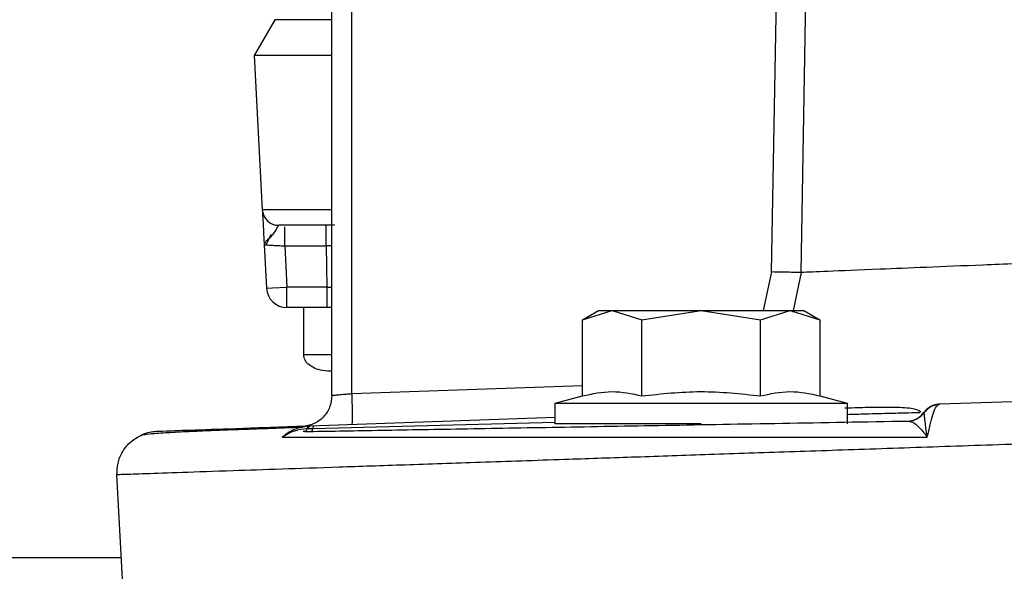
# Model space of a CAD drawing. Header units: inches. Extents: x 144.9 to 238.4, y 214.8 to 247.7.
# Tile 25 of 256: x 158.5062 to 158.6241, y 224.5311 to 224.5971. Entities that reach past the tile are written whole.
import ezdxf

# ---------------------------------------------------------------- set-up
doc = ezdxf.new("R2010")
doc.units = ezdxf.units.IN
doc.header["$LTSCALE"] = 0.25
doc.header["$MEASUREMENT"] = 0
doc.layers.add('ANNOTATIONS', color=1, linetype='Continuous')
doc.layers.add('MOTOR RH', color=7, linetype='Continuous')
doc.styles.add('ARIAL', font='arial.ttf', dxfattribs={"height": 0.09375})
doc.dimstyles.new('STANDARD$0', dxfattribs={"dimtxt": 0.09375, "dimasz": 0.09375, "dimexe": 0.03125, "dimexo": 0.046875, "dimgap": 0.09, "dimtad": 0, "dimtih": 1, "dimtoh": 1, "dimdec": 4, "dimzin": 0, "dimdsep": 46, "dimtxsty": 'ARIAL', "dimcen": 0.09, "dimadec": 0, "dimazin": 0, "dimtfac": 1, "dimtdec": 4, "dimtofl": 0, "dimtmove": 0, "dimatfit": 1, "dimfxl": 1, "dimtolj": 1, "dimtzin": 0, "dimarcsym": 0})

# ---------------------------------------------------------------- blocks, each defined once
blk = doc.blocks.new('*D61')
at = {"layer": 'ANNOTATIONS', "color": 0, "lineweight": -2, "transparency": 16777216}
for p, q in [((158.0267998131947, 223.8493624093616), (158.0267998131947, 225.9990556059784)), ((159.1674248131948, 224.9900478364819), (159.1674248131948, 225.9990556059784)), ((158.1205498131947, 225.9678056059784), (158.312002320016, 225.9678056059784)), ((159.0736748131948, 225.9678056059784), (158.8822223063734, 225.9678056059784))]:
    blk.add_line(p, q, dxfattribs=at)
at = {"layer": 'ANNOTATIONS', "color": 0, "transparency": 16777216}
for points in [[(158.1205498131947, 225.9834306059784), (158.1205498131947, 225.9521806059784), (158.0267998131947, 225.9678056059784)], [(159.0736748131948, 225.9834306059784), (159.0736748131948, 225.9521806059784), (159.1674248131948, 225.9678056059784)]]:
    blk.add_solid(points, dxfattribs=at)
at = {"layer": 'defpoints', "color": 0, "transparency": 16777216}
for p in [(158.0267998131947, 225.9678056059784), (159.1674248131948, 224.9431728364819), (158.0267998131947, 223.8024874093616)]:
    blk.add_point(p, dxfattribs=at)
at = {"layer": 'ANNOTATIONS', "color": 0, "transparency": 16777216, "insert": (158.5971123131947, 225.9678056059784), "char_height": 0.09375, "attachment_point": 5, "style": 'ARIAL'}
blk.add_mtext('\\A1;18 5/8"', dxfattribs=at)
blk = doc.blocks.new('*D63')
at = {"layer": 'ANNOTATIONS', "color": 0, "lineweight": -2, "transparency": 16777216}
for p, q in [((158.0267998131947, 223.8493624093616), (158.0267998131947, 226.3654182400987)), ((159.5003668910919, 225.1127240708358), (159.5003668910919, 226.3654182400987)), ((158.1205498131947, 226.3341682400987), (158.559241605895, 226.3341682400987)), ((159.4066168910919, 226.3341682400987), (158.9679250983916, 226.3341682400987))]:
    blk.add_line(p, q, dxfattribs=at)
at = {"layer": 'ANNOTATIONS', "color": 0, "transparency": 16777216}
for points in [[(158.1205498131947, 226.3497932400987), (158.1205498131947, 226.3185432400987), (158.0267998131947, 226.3341682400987)], [(159.4066168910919, 226.3497932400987), (159.4066168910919, 226.3185432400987), (159.5003668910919, 226.3341682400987)]]:
    blk.add_solid(points, dxfattribs=at)
at = {"layer": 'defpoints', "color": 0, "transparency": 16777216}
for p in [(158.0267998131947, 226.3341682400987), (159.5003668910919, 225.0658490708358), (158.0267998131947, 223.8024874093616)]:
    blk.add_point(p, dxfattribs=at)
at = {"layer": 'ANNOTATIONS', "color": 0, "transparency": 16777216, "insert": (158.7635833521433, 226.3341682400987), "char_height": 0.09375, "attachment_point": 5, "style": 'ARIAL'}
blk.add_mtext('\\A1;24""', dxfattribs=at)

msp = doc.modelspace()

# ---------------------------------------------------------------- linework, layer by layer
at = {"layer": 'MOTOR RH'}
for p, q in [((158.5962416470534, 224.5669109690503), (158.5977484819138, 224.6525014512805)), ((158.5997850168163, 224.5668465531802), (158.6012911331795, 224.6524370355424)), ((158.5436106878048, 224.5521133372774), (158.5436106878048, 224.6145545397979)), ((158.5459854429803, 224.5523206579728), (158.5459854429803, 224.6145545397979)), ((158.5367961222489, 224.5971004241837), (158.5343146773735, 224.5928024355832)), ((158.5436106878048, 224.5971004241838), (158.5367961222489, 224.5971004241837)), ((158.5436106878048, 224.5928024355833), (158.5343146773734, 224.5928024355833)), ((158.5343146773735, 224.5928024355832), (158.5352812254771, 224.574359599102)), ((158.5436106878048, 224.5743596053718), (158.5352812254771, 224.574359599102)), ((158.5371433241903, 224.5723859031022), (158.537247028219, 224.5724940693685)), ((158.5429276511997, 224.5700334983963), (158.5429276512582, 224.5724941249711)), ((158.5356899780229, 224.5701316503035), (158.5363663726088, 224.5714228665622)), ((158.5355011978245, 224.5701622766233), (158.5357726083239, 224.5649834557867)), ((158.5379716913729, 224.5700335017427), (158.5429276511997, 224.5700334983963)), ((158.5379716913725, 224.5700335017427), (158.5382298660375, 224.5651122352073)), ((158.5436106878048, 224.5700454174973), (158.5429276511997, 224.5700334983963)), ((158.5429276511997, 224.5700334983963), (158.543013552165, 224.5651122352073)), ((158.5962416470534, 224.5669109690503), (158.595259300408, 224.5622825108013)), ((158.5997850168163, 224.5668465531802), (158.5987803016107, 224.5621102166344)), ((158.5357726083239, 224.5649834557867), (158.5364923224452, 224.5650211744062)), ((158.5364923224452, 224.5650211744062), (158.5382298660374, 224.5651122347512)), ((158.5382298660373, 224.562651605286), (158.5382298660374, 224.5651122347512)), ((158.543013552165, 224.5651122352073), (158.5382298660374, 224.5651122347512)), ((158.5436106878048, 224.562651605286), (158.5382298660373, 224.562651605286)), ((158.5402410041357, 224.5569889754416), (158.5402410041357, 224.562651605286)), ((158.5736183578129, 224.5611836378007), (158.5755216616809, 224.5622825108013)), ((158.5736183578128, 224.5611836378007), (158.5771699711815, 224.5622825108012)), ((158.5755216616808, 224.5622825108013), (158.6001279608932, 224.5622825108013)), ((158.5771699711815, 224.5622825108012), (158.5807215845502, 224.5611836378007)), ((158.5807215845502, 224.5611836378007), (158.5878248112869, 224.5622825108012)), ((158.5878248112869, 224.5622825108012), (158.5949280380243, 224.5611836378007)), ((158.5949280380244, 224.5611836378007), (158.5984796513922, 224.5622825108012)), ((158.5984796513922, 224.5622825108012), (158.6020312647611, 224.5611836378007)), ((158.6001279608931, 224.5622825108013), (158.6020312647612, 224.5611836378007)), ((158.573618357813, 224.5520842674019), (158.5736183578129, 224.5611836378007)), ((158.5807215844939, 224.5520842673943), (158.5807215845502, 224.5611836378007)), ((158.5949280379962, 224.5520842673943), (158.5949280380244, 224.5611836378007)), ((158.6020312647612, 224.5611836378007), (158.6020312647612, 224.5520842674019)), ((158.5436106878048, 224.5550235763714), (158.5433839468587, 224.5550235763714)), ((158.5736183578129, 224.5532856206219), (158.5459854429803, 224.5523206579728)), ((158.570354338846, 224.5512096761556), (158.573618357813, 224.5520842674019)), ((158.5703543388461, 224.5487490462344), (158.5703543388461, 224.5512096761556)), ((158.5703543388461, 224.5512096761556), (158.6052952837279, 224.5512096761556)), ((158.6020312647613, 224.5520842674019), (158.6052952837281, 224.5512096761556)), ((158.6052952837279, 224.5512096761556), (158.6052952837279, 224.5487490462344)), ((158.6144810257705, 224.5500841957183), (158.6144678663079, 224.5500838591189)), ((158.6144680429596, 224.5500838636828), (158.6147545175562, 224.5503600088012)), ((158.6144901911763, 224.5500742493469), (158.6144810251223, 224.5500841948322)), ((158.6158195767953, 224.5510052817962), (158.6163758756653, 224.5510895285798)), ((158.6163799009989, 224.5510901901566), (158.6163676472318, 224.5510897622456)), ((158.5703543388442, 224.5494829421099), (158.5409553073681, 224.5484563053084)), ((158.5703543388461, 224.5489125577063), (158.5413198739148, 224.5481523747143)), ((158.5878248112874, 224.5487490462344), (158.5703543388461, 224.5487490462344)), ((158.6125582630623, 224.5490774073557), (158.6128115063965, 224.5490109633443)), ((158.6130697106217, 224.5491476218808), (158.6130720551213, 224.5491465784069)), ((158.6130887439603, 224.5491449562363), (158.6131892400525, 224.5491782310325)), ((158.5404468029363, 224.5478387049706), (158.5401759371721, 224.5478112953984)), ((158.540769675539, 224.5481388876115), (158.5406168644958, 224.5481341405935)), ((158.5413198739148, 224.5481523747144), (158.5407696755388, 224.5481388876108)), ((158.518576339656, 224.5294192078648), (158.5178834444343, 224.5426404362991)), ((158.408049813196, 224.5327549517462), (158.5184015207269, 224.5327549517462))]:
    msp.add_line(p, q, dxfattribs=at)
at = {"layer": 'MOTOR RH', "flags": 128}
msp.add_lwpolyline([(158.6147930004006, 224.5504464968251), (158.6146444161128, 224.5502985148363), (158.6144678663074, 224.5500838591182)], dxfattribs=at)
at = {"layer": 'MOTOR RH'}
for centre, radius, start, end in [((158.5372470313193, 224.5744626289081), 0.001968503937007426, 183.0001827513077, 270), ((158.5382298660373, 224.5651122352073), 0.002460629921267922, 183.0000000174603, 270), ((158.612482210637, 224.5515370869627), 0.002460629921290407, 271.0000000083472, 323.8009849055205), ((158.6164535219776, 224.5486306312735), 0.002460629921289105, 91.9999999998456, 110.0468344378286)]:
    msp.add_arc(centre, radius, start, end, dxfattribs=at)
for points, knots in [([(158.5352899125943, 224.5741938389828), (158.5352915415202, 224.5741627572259), (158.5352962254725, 224.5740733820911), (158.5353336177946, 224.5733598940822), (158.5354025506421, 224.5720445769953), (158.5354677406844, 224.5708006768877), (158.5355011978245, 224.5701622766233)], [0, 0, 0, 0, 0.1185023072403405, 0.3407516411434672, 0.6616574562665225, 1, 1, 1, 1]), ([(158.5372471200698, 224.5724941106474), (158.5372039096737, 224.5724600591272), (158.5371246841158, 224.5723976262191), (158.536997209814, 224.5720554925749), (158.5368232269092, 224.5718313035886), (158.536765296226, 224.5717566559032)], [0, 0, 0, 0, 0.4445352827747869, 0.8150482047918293, 0.9999999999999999, 0.9999999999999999, 0.9999999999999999, 0.9999999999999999]), ([(158.5439319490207, 224.5724941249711), (158.5430912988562, 224.5724941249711), (158.5417934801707, 224.5724941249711), (158.5402355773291, 224.5724941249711), (158.5391720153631, 224.5724941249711), (158.5383079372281, 224.5724941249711), (158.537475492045, 224.5724941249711), (158.5373368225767, 224.5724941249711), (158.5372470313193, 224.5724941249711)], [0, 0, 0, 0, 0.239442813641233, 0.3696583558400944, 0.4999999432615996, 0.6302155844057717, 0.7605571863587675, 1, 1, 1, 1]), ([(158.536765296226, 224.5717566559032), (158.5366336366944, 224.5715602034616), (158.5363457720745, 224.5711306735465), (158.5358173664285, 224.5706991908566), (158.5355394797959, 224.5703886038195), (158.5355141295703, 224.5702387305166), (158.5355011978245, 224.5701622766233)], [0, 0, 0, 0, 0.2804904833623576, 0.6132733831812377, 0.8027216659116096, 0.9999999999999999, 0.9999999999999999, 0.9999999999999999, 0.9999999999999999]), ([(158.5379716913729, 224.5700334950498), (158.5379717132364, 224.5703578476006), (158.5379717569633, 224.5710065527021), (158.5379718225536, 224.571791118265), (158.537971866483, 224.5722454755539), (158.5379718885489, 224.5723079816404), (158.5379718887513, 224.5723085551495)], [0, 0, 0, 0, 0.3323075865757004, 0.6646151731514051, 0.9969227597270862, 1, 1, 1, 1]), ([(158.5355011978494, 224.5701622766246), (158.5355201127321, 224.5701611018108), (158.5355400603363, 224.5701598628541), (158.535694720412, 224.5701518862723), (158.5357027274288, 224.570151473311)], [0, 0, 0, 0, 0.9482282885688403, 0.9999999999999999, 0.9999999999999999, 0.9999999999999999, 0.9999999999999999]), ([(158.5357027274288, 224.570151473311), (158.5357656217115, 224.5701482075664), (158.5359007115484, 224.5701411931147), (158.5362781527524, 224.57012216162), (158.5367821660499, 224.5700939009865), (158.5373919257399, 224.5700629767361), (158.5377694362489, 224.5700437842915), (158.5379716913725, 224.5700335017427)], [0, 0, 0, 0, 0.1523798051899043, 0.3272946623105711, 0.606872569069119, 0.7893779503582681, 1, 1, 1, 1]), ([(158.6926098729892, 224.5706372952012), (158.6898476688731, 224.5705246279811), (158.6845338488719, 224.5703078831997), (158.676991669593, 224.5700005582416), (158.6701904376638, 224.5697227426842), (158.6641315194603, 224.5694746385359), (158.6575003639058, 224.5692032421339), (158.6503228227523, 224.5689106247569), (158.6427075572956, 224.5685998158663), (158.6358368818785, 224.5683190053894), (158.6286663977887, 224.5680258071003), (158.6214732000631, 224.5677324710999), (158.6146421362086, 224.5674534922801), (158.6080700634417, 224.5671847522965), (158.6024039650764, 224.5669537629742), (158.6006531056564, 224.56688208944), (158.5997850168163, 224.5668465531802)], [0, 0, 0, 0, 0.059038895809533, 0.1135767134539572, 0.1636121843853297, 0.2091441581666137, 0.2501716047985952, 0.3166598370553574, 0.3805064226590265, 0.441710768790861, 0.5002723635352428, 0.5859020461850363, 0.6692275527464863, 0.750248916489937, 0.8761715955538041, 0.9999999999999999, 0.9999999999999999, 0.9999999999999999, 0.9999999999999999]), ([(158.5997850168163, 224.5668465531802), (158.5996936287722, 224.5668484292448), (158.5995109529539, 224.5668521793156), (158.5986874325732, 224.5668673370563), (158.5975607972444, 224.56688763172), (158.5966815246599, 224.5669031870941), (158.5962416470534, 224.5669109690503)], [0, 0, 0, 0, 0.250137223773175, 0.4999999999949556, 0.7498627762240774, 1, 1, 1, 1]), ([(158.543013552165, 224.5651122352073), (158.5431973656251, 224.5651093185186), (158.543401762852, 224.5651060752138), (158.5435915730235, 224.5651025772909), (158.5436106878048, 224.5651022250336)], [0, 0, 0, 0, 0.899295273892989, 1, 1, 1, 1]), ([(158.5433839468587, 224.5550235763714), (158.5429991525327, 224.5550489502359), (158.542284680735, 224.5550960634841), (158.5413145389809, 224.5554603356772), (158.5406964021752, 224.5559169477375), (158.5403993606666, 224.5563566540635), (158.5402552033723, 224.5566798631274), (158.5402471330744, 224.5569250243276), (158.5402427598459, 224.5570578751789)], [0, 0, 0, 0, 0.2793840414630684, 0.518749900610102, 0.7465768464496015, 0.8230752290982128, 0.9041259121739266, 1, 1, 1, 1]), ([(158.5436106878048, 224.5569921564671), (158.5434457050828, 224.5569921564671), (158.5421986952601, 224.5569921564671), (158.5407309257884, 224.5569921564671), (158.5404043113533, 224.5569921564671), (158.5402410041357, 224.5569921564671)], [0, 0, 0, 0, 0.07083731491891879, 0.5354186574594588, 1, 1, 1, 1]), ([(158.7009201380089, 224.554042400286), (158.6935779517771, 224.553786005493), (158.6788938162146, 224.5532732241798), (158.6572286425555, 224.5525166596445), (158.6361378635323, 224.5517801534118), (158.6229657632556, 224.5513201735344), (158.6163799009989, 224.5510901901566)], [0, 0, 0, 0, 0.2500123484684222, 0.5000166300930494, 0.7500154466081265, 1, 1, 1, 1]), ([(158.5459854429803, 224.5523206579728), (158.5457943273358, 224.5523041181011), (158.5454348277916, 224.5522730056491), (158.544845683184, 224.5522221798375), (158.5442300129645, 224.5521669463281), (158.5437131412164, 224.5521227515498), (158.5436442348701, 224.5521164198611), (158.5436106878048, 224.5521133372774)], [0, 0, 0, 0, 0.1528060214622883, 0.2874369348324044, 0.5013751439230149, 0.7572444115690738, 1, 1, 1, 1]), ([(158.5736183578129, 224.5520842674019), (158.5747908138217, 224.5523376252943), (158.5771583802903, 224.5528492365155), (158.5795262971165, 224.5523408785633), (158.5807215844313, 224.5520842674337)], [0, 0, 0, 0, 0.4952156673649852, 1, 1, 1, 1]), ([(158.5807215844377, 224.5520842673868), (158.5830664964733, 224.5523376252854), (158.5878016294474, 224.5528492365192), (158.5925374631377, 224.5523408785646), (158.5949280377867, 224.5520842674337)], [0, 0, 0, 0, 0.4952156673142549, 1, 1, 1, 1]), ([(158.5949280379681, 224.5520842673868), (158.5961004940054, 224.552337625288), (158.5984680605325, 224.5528492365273), (158.6008359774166, 224.5523408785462), (158.6020312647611, 224.5520842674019)], [0, 0, 0, 0, 0.4952156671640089, 0.9999999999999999, 0.9999999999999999, 0.9999999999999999, 0.9999999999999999]), ([(158.6050349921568, 224.5506377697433), (158.605559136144, 224.5506564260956), (158.6069393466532, 224.5507055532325), (158.6091288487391, 224.550759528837), (158.6115539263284, 224.5507422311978), (158.6135549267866, 224.5505964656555), (158.6139228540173, 224.5503174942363), (158.6140979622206, 224.5501847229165)], [0, 0, 0, 0, 0.09586627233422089, 0.2524413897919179, 0.4695865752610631, 0.7475594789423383, 1, 1, 1, 1]), ([(158.61400658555, 224.5500718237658), (158.6136181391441, 224.5500613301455), (158.6128388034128, 224.5500402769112), (158.6105532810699, 224.5499787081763), (158.6080412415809, 224.5499110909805), (158.6060446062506, 224.549857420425), (158.6052952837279, 224.5498372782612)], [0, 0, 0, 0, 0.2771556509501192, 0.556054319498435, 0.8333904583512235, 1, 1, 1, 1]), ([(158.6136232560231, 224.5493559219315), (158.6137978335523, 224.5494616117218), (158.6141462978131, 224.5496725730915), (158.6143956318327, 224.5499947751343), (158.6145200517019, 224.5501555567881)], [0, 0, 0, 0, 0.5009912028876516, 1, 1, 1, 1]), ([(158.613631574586, 224.5493479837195), (158.6137938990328, 224.5494423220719), (158.6141228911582, 224.5496335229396), (158.6143666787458, 224.5499260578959), (158.6144901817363, 224.550074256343)], [0, 0, 0, 0, 0.4933991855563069, 0.9999999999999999, 0.9999999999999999, 0.9999999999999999, 0.9999999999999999]), ([(158.6163798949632, 224.5510901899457), (158.616197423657, 224.5510720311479), (158.615827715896, 224.551035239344), (158.6153060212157, 224.5508223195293), (158.6148367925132, 224.5505102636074), (158.6145985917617, 224.5502249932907), (158.6144810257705, 224.5500841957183)], [0, 0, 0, 0, 0.2467770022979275, 0.4999984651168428, 0.7532200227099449, 1, 1, 1, 1]), ([(158.6162314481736, 224.5510445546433), (158.616063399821, 224.5510191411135), (158.6157235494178, 224.5509677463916), (158.6152484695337, 224.5507575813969), (158.6148204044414, 224.5504644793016), (158.6145994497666, 224.5502033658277), (158.6144901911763, 224.5500742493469)], [0, 0, 0, 0, 0.2472353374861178, 0.4999931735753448, 0.7527545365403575, 1, 1, 1, 1]), ([(158.614891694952, 224.5471603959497), (158.6148474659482, 224.5474216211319), (158.6147636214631, 224.5479168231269), (158.6146629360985, 224.5487133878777), (158.6145831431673, 224.5494303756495), (158.6145237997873, 224.5499457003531), (158.6145012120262, 224.5500320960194), (158.6144901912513, 224.5500742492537)], [0, 0, 0, 0, 0.1584542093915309, 0.3003800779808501, 0.5527118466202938, 0.7817640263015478, 1, 1, 1, 1]), ([(158.6148692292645, 224.550470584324), (158.614928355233, 224.5505426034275), (158.6150129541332, 224.5506456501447), (158.6151371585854, 224.5506945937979), (158.6151745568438, 224.5507093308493)], [0, 0, 0, 0, 0.6988976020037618, 1, 1, 1, 1]), ([(158.6148917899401, 224.5471603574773), (158.6150023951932, 224.5476586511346), (158.6152243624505, 224.5486586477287), (158.6155316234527, 224.5498673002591), (158.6158712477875, 224.5507241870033), (158.6161123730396, 224.5509386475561), (158.616231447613, 224.5510445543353)], [0, 0, 0, 0, 0.2540039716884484, 0.509745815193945, 0.7578984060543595, 1, 1, 1, 1]), ([(158.6162314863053, 224.5510441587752), (158.6162571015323, 224.5510567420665), (158.6163093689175, 224.551082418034), (158.6163560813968, 224.5510875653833), (158.6163799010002, 224.5510901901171)], [0, 0, 0, 0, 0.4900805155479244, 1, 1, 1, 1]), ([(158.7009201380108, 224.5488605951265), (158.6972184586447, 224.5487348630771), (158.6902850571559, 224.5484993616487), (158.6806247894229, 224.5481713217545), (158.672415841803, 224.5478921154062), (158.6642615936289, 224.5476146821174), (158.6558743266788, 224.54732982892), (158.6469948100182, 224.5470281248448), (158.6386955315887, 224.5467460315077), (158.6293765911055, 224.5464291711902), (158.6191212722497, 224.5460810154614), (158.6080775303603, 224.5457062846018), (158.597793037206, 224.5453570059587), (158.5882718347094, 224.5450332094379), (158.5795087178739, 224.544734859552), (158.5704593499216, 224.5444269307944), (158.5613002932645, 224.5441160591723), (158.552280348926, 224.5438098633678), (158.5443393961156, 224.5435400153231), (158.5374766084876, 224.5433064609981), (158.5310560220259, 224.5430879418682), (158.5254310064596, 224.5428971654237), (158.5210936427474, 224.542750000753), (158.518384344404, 224.5426576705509), (158.5180500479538, 224.5426461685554), (158.5178834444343, 224.5426404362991)], [0, 0, 0, 0, 0.03861467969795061, 0.07232692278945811, 0.1011376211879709, 0.1250475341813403, 0.1587645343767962, 0.1908440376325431, 0.2212864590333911, 0.2500921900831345, 0.2951444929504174, 0.3388444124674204, 0.3811925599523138, 0.4221895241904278, 0.4618358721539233, 0.5001321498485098, 0.5518711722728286, 0.6027368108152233, 0.6527299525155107, 0.7018514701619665, 0.750102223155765, 0.8131869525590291, 0.8758636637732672, 0.9381341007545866, 1, 1, 1, 1]), ([(158.5403588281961, 224.5478171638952), (158.5431370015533, 224.5478656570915), (158.5486938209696, 224.5479626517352), (158.5589566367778, 224.5481417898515), (158.570498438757, 224.5483432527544), (158.5833670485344, 224.5485678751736), (158.5973305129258, 224.5488116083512), (158.6074811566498, 224.5489887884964), (158.6125582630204, 224.5490774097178)], [0, 0, 0, 0, 0.16678927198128, 0.3336069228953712, 0.5001725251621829, 0.6666981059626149, 0.8332904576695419, 1, 1, 1, 1]), ([(158.6127908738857, 224.5490471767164), (158.6129210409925, 224.5490785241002), (158.6132017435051, 224.5491461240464), (158.6134910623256, 224.5492814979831), (158.6136462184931, 224.5493540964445)], [0, 0, 0, 0, 0.4637190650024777, 1, 1, 1, 1]), ([(158.6128115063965, 224.5490109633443), (158.6129137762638, 224.5489918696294), (158.6131975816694, 224.5489388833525), (158.6137055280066, 224.5485516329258), (158.6142898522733, 224.5479279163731), (158.6147083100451, 224.5473943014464), (158.6148917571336, 224.5471603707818)], [0, 0, 0, 0, 0.1720842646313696, 0.4775448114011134, 0.7709616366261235, 1, 1, 1, 1]), ([(158.6130888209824, 224.5491451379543), (158.6130890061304, 224.5491451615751), (158.6132750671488, 224.5491688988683), (158.6134659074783, 224.5492380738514), (158.6136268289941, 224.5493448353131), (158.613631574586, 224.5493479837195)], [0, 0, 0, 0, 0.0009657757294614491, 0.9705383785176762, 1, 1, 1, 1]), ([(158.5208430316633, 224.5474143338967), (158.5210675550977, 224.5474597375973), (158.5214916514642, 224.5475454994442), (158.5234583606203, 224.547682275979), (158.5259193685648, 224.5478125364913), (158.5286252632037, 224.5479323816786), (158.5313042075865, 224.5480388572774), (158.5338703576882, 224.5481283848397), (158.5365736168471, 224.5482227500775), (158.5385444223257, 224.5482915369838), (158.5398894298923, 224.5483384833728), (158.5401048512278, 224.5483460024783)], [0, 0, 0, 0, 0.1869700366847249, 0.3531627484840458, 0.4986837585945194, 0.6236236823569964, 0.7280498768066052, 0.814303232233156, 0.8984959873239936, 0.9837427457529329, 1, 1, 1, 1]), ([(158.5226679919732, 224.5478175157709), (158.5223634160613, 224.5477950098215), (158.5217359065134, 224.54774864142), (158.521146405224, 224.5475279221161), (158.5208430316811, 224.5474143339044)], [0, 0, 0, 0, 0.4853725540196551, 1, 1, 1, 1]), ([(158.5409553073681, 224.5484563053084), (158.5381531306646, 224.5483584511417), (158.5325488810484, 224.5481627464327), (158.526942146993, 224.5479669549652), (158.5232943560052, 224.5478395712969), (158.5228485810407, 224.5478240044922), (158.5226256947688, 224.5478162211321)], [0, 0, 0, 0, 0.2500124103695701, 0.5000155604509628, 0.7500091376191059, 1, 1, 1, 1]), ([(158.5407445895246, 224.5484448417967), (158.5401906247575, 224.5483599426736), (158.5390566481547, 224.5481861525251), (158.5381372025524, 224.547499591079), (158.53766692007, 224.5471484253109)], [0, 0, 0, 0, 0.4885151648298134, 1, 1, 1, 1]), ([(158.5406168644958, 224.5481341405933), (158.5401115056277, 224.5480833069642), (158.539053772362, 224.5479769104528), (158.5381427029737, 224.5474326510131), (158.53766692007, 224.5471484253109)], [0, 0, 0, 0, 0.4777753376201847, 1, 1, 1, 1]), ([(158.5406168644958, 224.5481341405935), (158.5405765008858, 224.5480424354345), (158.5404962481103, 224.5478601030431), (158.5404044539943, 224.5478314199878), (158.5403588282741, 224.5478171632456)], [0, 0, 0, 0, 0.5029559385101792, 1, 1, 1, 1]), ([(158.5407445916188, 224.5484448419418), (158.5407197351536, 224.5484272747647), (158.5406700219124, 224.548392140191), (158.5406345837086, 224.5482201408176), (158.5406168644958, 224.5481341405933)], [0, 0, 0, 0, 0.4999968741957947, 1, 1, 1, 1]), ([(158.5409553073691, 224.5484563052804), (158.5409202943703, 224.5484549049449), (158.5408499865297, 224.5484520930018), (158.5407798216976, 224.5484472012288), (158.5407445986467, 224.5484447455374)], [0, 0, 0, 0, 0.4979956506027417, 1, 1, 1, 1]), ([(158.5407696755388, 224.5481388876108), (158.5407976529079, 224.54822992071), (158.5408536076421, 224.5484119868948), (158.5409214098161, 224.5484415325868), (158.5409553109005, 224.5484563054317)], [0, 0, 0, 0, 0.5000000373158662, 1, 1, 1, 1]), ([(158.5411968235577, 224.5478317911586), (158.5412189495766, 224.5478459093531), (158.5412635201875, 224.5478743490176), (158.541301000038, 224.5480592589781), (158.5413198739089, 224.54815237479)], [0, 0, 0, 0, 0.4964261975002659, 1, 1, 1, 1]), ([(158.5178834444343, 224.5426404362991), (158.51789718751, 224.543107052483), (158.5179257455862, 224.5440766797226), (158.518517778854, 224.5454623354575), (158.519488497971, 224.5466765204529), (158.5203938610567, 224.5471696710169), (158.5208430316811, 224.5474143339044)], [0, 0, 0, 0, 0.233448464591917, 0.4851053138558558, 0.7445493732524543, 0.9999999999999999, 0.9999999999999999, 0.9999999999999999, 0.9999999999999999]), ([(158.5376668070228, 224.547148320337), (158.540508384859, 224.5471475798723), (158.5462106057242, 224.5471460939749), (158.5570143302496, 224.5471454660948), (158.569368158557, 224.5471464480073), (158.5832728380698, 224.5471492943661), (158.5983912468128, 224.547153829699), (158.6093905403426, 224.5471581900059), (158.6148917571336, 224.5471603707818)], [0, 0, 0, 0, 0.1654929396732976, 0.33209623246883, 0.5000022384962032, 0.6676991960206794, 0.8338021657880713, 1, 1, 1, 1])]:
    msp.add_open_spline(points, degree=3, knots=knots, dxfattribs=at)
for points in [[(158.543013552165, 224.5651122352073), (158.543013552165, 224.5647898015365), (158.543013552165, 224.564144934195), (158.543013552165, 224.5633315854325), (158.543013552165, 224.5627625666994), (158.5430135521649, 224.5626885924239), (158.5430135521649, 224.562651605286)], [(158.5459854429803, 224.5523206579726), (158.5460003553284, 224.5518376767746), (158.5460301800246, 224.5508717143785), (158.546042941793, 224.5496530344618), (158.5460301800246, 224.5487998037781), (158.5460003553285, 224.5486879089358), (158.5459854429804, 224.5486319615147)], [(158.5436106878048, 224.5521133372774), (158.5435576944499, 224.5516404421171), (158.5434517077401, 224.5506946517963), (158.5426340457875, 224.5494921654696), (158.5414608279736, 224.548633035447), (158.5405193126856, 224.5484941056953), (158.5400485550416, 224.5484246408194)], [(158.5413999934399, 224.5484718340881), (158.5413845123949, 224.5484574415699), (158.5413535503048, 224.5484286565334), (158.5413310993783, 224.548244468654), (158.541319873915, 224.5481523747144)]]:
    msp.add_open_spline(points, degree=3, dxfattribs=at)

# ---------------------------------------------------------------- dimensions: what is measured, and where the dimension line sits
at = {"layer": 'ANNOTATIONS'}
for base, p1, text, picture, middle in [((158.0267998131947, 226.3341682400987), (159.5003668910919, 225.0658490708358), '24""', '*D63', (158.7635833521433, 226.3341682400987)), ((158.0267998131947, 225.9678056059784), (159.1674248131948, 224.9431728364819), '18 5/8"', '*D61', (158.5971123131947, 225.9678056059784))]:
    dim = msp.add_linear_dim(base=base, p1=p1, p2=(158.0267998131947, 223.8024874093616), text=text, dimstyle='STANDARD$0', dxfattribs=at)
    dim.commit()
    dim.dimension.update_dxf_attribs({"geometry": picture, "text_midpoint": middle, "dimtype": 160})

doc.saveas('drawing.dxf')
